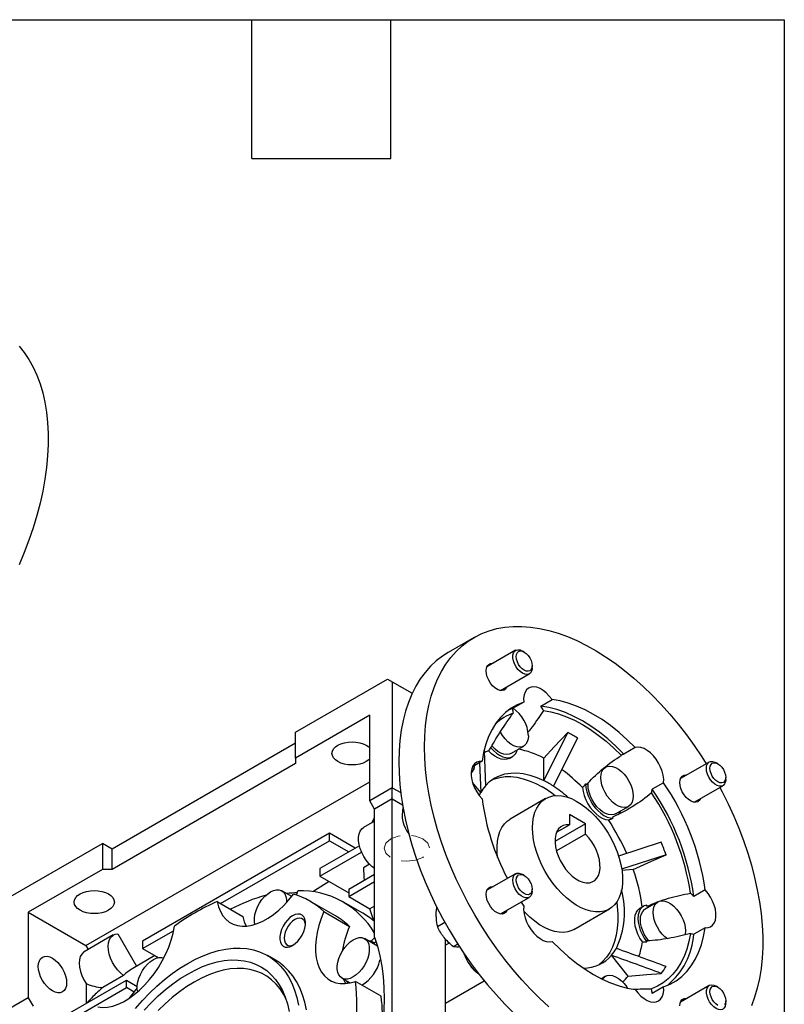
# Model space of a CAD drawing. Header units: millimetres. Extents: x 25 to 1093, y 25 to 838.
# Tile 9 of 9: x 924 to 1092, y 622 to 838. Entities that reach past the tile are written whole.
import ezdxf

# ---------------------------------------------------------------- set-up
doc = ezdxf.new("R2010")
doc.units = ezdxf.units.MM
doc.header["$LTSCALE"] = 4
doc.linetypes.add('SLD-Dashed', pattern=[1.905, 1.27, -0.635])
doc.linetypes.add('SLD-Solid', pattern=[0])
doc.layers.add('TEXT', color=140, linetype='SLD-Solid', lineweight=25)

msp = doc.modelspace()

# ---------------------------------------------------------------- linework, layer by layer
for p, q in [((1024.103, 702.501), (1018.446, 699.236)), ((1033.22, 699.681), (1026.914, 696.041)), ((1035.112, 699.306), (1034.72, 699.532)), ((1029.914, 690.845), (1036.219, 694.485)), ((1036.841, 695.858), (1036.841, 696.311)), ((984.944, 681.734), (1005.096, 693.368)), ((1005.096, 693.368), (1006.157, 692.756)), ((1005.096, 693.368), (1010.519, 690.238)), ((1006.157, 692.756), (1006.157, 669.484)), ((1006.157, 692.756), (1010.519, 690.238)), ((1035.002, 688.313), (1032.527, 686.884)), ((1038.737, 687.44), (1041.212, 688.868)), ((1032.527, 686.884), (1031.659, 686.555)), ((1001.207, 685.407), (984.944, 676.019)), ((1001.207, 666.627), (1001.207, 685.407)), ((984.944, 676.019), (984.944, 681.734)), ((984.944, 679.285), (944.639, 656.017)), ((1026.335, 677.625), (1026.621, 669.939)), ((1032.168, 677.012), (1034.996, 678.645)), ((1059.49, 678.317), (1057.015, 676.888)), ((984.944, 674.794), (944.639, 651.526)), ((984.944, 676.019), (984.944, 674.794)), ((1025.863, 675.31), (1023.785, 674.11)), ((1025.316, 674.994), (1025.56, 668.43)), ((1031.836, 675.954), (1032.543, 676.363)), ((1039.391, 671.081), (1039.391, 675.988)), ((1075.72, 675.146), (1069.414, 671.506)), ((1077.612, 674.771), (1077.22, 674.998)), ((1024.139, 673.713), (1023.522, 672.851)), ((1024.139, 673.713), (1024.259, 674.43)), ((938.921, 634.825), (1001.207, 670.782)), ((1025.56, 668.43), (1023.781, 670.642)), ((1065.7, 670.592), (1063.225, 669.163)), ((1079.341, 671.324), (1079.341, 671.776)), ((1006.157, 669.484), (1001.207, 666.627)), ((1006.157, 669.484), (1008.004, 668.418)), ((1006.157, 667.035), (1006.157, 669.484)), ((1025.225, 667.793), (1025.56, 668.43)), ((1072.414, 666.31), (1078.719, 669.95)), ((1002.268, 664.79), (1001.207, 666.627)), ((1006.157, 667.035), (1002.268, 664.79)), ((1006.157, 600.895), (1006.157, 667.035)), ((1006.157, 667.035), (1008.395, 665.743)), ((1039.816, 667.117), (1032.038, 662.627)), ((1002.268, 636.687), (1002.268, 664.79)), ((1055.149, 663.746), (1057.977, 665.378)), ((1002.268, 662.16), (999.872, 660.776)), ((1045.048, 663.607), (1045.048, 661.352)), ((1048.583, 661.566), (1045.048, 663.607)), ((1048.583, 661.566), (1041.868, 657.689)), ((1042.193, 659.704), (1045.048, 661.352)), ((1048.583, 659.311), (1048.583, 661.566)), ((992.368, 659.484), (951.356, 635.808)), ((968.457, 644.047), (992.368, 657.851)), ((992.368, 657.851), (992.368, 659.484)), ((998.026, 656.218), (992.368, 659.484)), ((992.368, 657.851), (996.612, 655.401)), ((1048.583, 659.311), (1042.192, 655.621)), ((1065.18, 657.511), (1055.794, 654.461)), ((922.365, 645.608), (942.517, 657.242)), ((942.517, 657.242), (942.517, 651.526)), ((944.639, 656.017), (942.517, 657.242)), ((944.639, 656.017), (942.517, 657.242)), ((944.639, 651.526), (944.639, 656.017)), ((998.928, 656.738), (990.247, 651.727)), ((990.247, 650.094), (999.393, 655.374)), ((1066.24, 654.777), (1056.473, 651.603)), ((942.517, 651.526), (926.254, 642.138)), ((944.639, 651.526), (942.517, 651.526)), ((990.247, 651.727), (990.247, 650.094)), ((1001.153, 652.702), (999.805, 651.924)), ((1059.024, 651.565), (1056.565, 651.345)), ((990.247, 650.094), (996.611, 646.42)), ((996.611, 647.235), (1002.268, 650.501)), ((996.611, 645.602), (1002.268, 648.868)), ((1033.22, 650.604), (1026.914, 646.964)), ((1035.112, 650.229), (1034.72, 650.455)), ((984.076, 645.601), (981.912, 646.85)), ((985.13, 645.931), (985.413, 646.88)), ((996.611, 647.235), (996.611, 645.602)), ((1036.841, 646.781), (1036.841, 647.234)), ((1074.839, 647.037), (1072.364, 645.609)), ((993.678, 641.344), (988.021, 644.61)), ((996.611, 645.602), (1001.244, 642.928)), ((1029.914, 641.767), (1036.219, 645.407)), ((967.709, 644.479), (973.366, 641.213)), ((999.671, 641.926), (995.428, 644.375)), ((1002.268, 643.518), (1001.244, 642.928)), ((1034.416, 644.366), (1035.002, 643.475)), ((1046.037, 638.378), (1053.815, 642.868)), ((1061.265, 643.44), (1060.558, 643.032)), ((1064.468, 644.423), (1061.64, 642.791)), ((926.254, 642.138), (938.921, 634.825)), ((926.254, 642.138), (926.254, 623.357)), ((991.116, 642.313), (996.773, 639.047)), ((951.356, 634.175), (958.157, 638.101)), ((1017.708, 639.91), (1016.067, 638.963)), ((1074.839, 638.757), (1072.364, 637.328)), ((944.92, 637.16), (938.556, 633.486)), ((945.909, 637.418), (950.023, 630.292)), ((1002.892, 634.735), (1000.09, 636.353)), ((1002.293, 636.616), (1001.536, 635.817)), ((1017.824, 594.16), (1017.824, 636.25)), ((938.921, 634.825), (939.409, 633.979)), ((951.356, 635.808), (951.356, 634.175)), ((951.356, 634.175), (954.792, 632.192)), ((1001.536, 635.817), (1001.065, 635.79)), ((1001.536, 635.817), (1002.243, 635.409)), ((1002.243, 635.409), (1001.772, 635.381)), ((1002.58, 635.765), (1002.243, 635.409)), ((1018.663, 635.375), (1017.824, 634.891)), ((1020.565, 635.12), (1019.602, 634.564)), ((954.053, 632.618), (949.171, 629.8)), ((954.573, 632.318), (954.365, 632.071)), ((980.522, 631.619), (978.754, 632.639)), ((1003.43, 631.63), (1003.594, 631.803)), ((1057.963, 628.121), (1054.283, 632.699)), ((931.557, 617.846), (947.821, 627.235)), ((947.167, 628.234), (942.625, 625.612)), ((947.821, 625.602), (947.821, 627.235)), ((947.821, 627.235), (950.176, 625.875)), ((995.09, 627.692), (996.925, 626.633)), ((1052.978, 628.074), (1052.052, 627.54)), ((931.557, 616.213), (947.821, 625.602)), ((938.982, 626.464), (938.982, 622.132)), ((949.505, 624.629), (947.821, 625.602)), ((996.773, 626.721), (996.818, 626.612)), ((1003.724, 623.682), (998.067, 626.948)), ((1017.824, 622.19), (1026.337, 627.105)), ((1065.7, 625.754), (1063.225, 624.325)), ((1075.72, 626.069), (1069.414, 622.429)), ((1077.612, 625.694), (1077.22, 625.92)), ((926.254, 623.357), (921.304, 620.5)), ((926.254, 623.357), (927.314, 621.52)), ((1079.341, 622.246), (1079.341, 622.699))]:
    msp.add_line(p, q)
at = {"flags": 128}
for points in [[(924.26, 766.466), (925.387, 765.069), (926.412, 763.542), (927.331, 761.891), (928.142, 760.121), (928.842, 758.237), (929.429, 756.246), (929.901, 754.154), (930.256, 751.968), (930.493, 749.694), (930.612, 747.34), (930.612, 744.914), (930.493, 742.423), (930.256, 739.875), (929.901, 737.279), (929.429, 734.642), (928.842, 731.974), (928.142, 729.282), (927.331, 726.576), (926.412, 723.863), (925.387, 721.154), (924.26, 718.455)], [(1013.228, 678.464), (1013.287, 680.855), (1013.466, 683.17), (1013.762, 685.401), (1014.175, 687.541), (1014.705, 689.583), (1015.349, 691.521), (1016.104, 693.349), (1016.97, 695.06), (1017.942, 696.65), (1019.018, 698.112), (1020.195, 699.443), (1021.468, 700.638), (1022.834, 701.694), (1024.287, 702.606), (1025.825, 703.372), (1027.441, 703.99), (1029.13, 704.458), (1030.887, 704.774), (1032.707, 704.936), (1034.583, 704.945), (1036.509, 704.801), (1038.48, 704.504), (1040.489, 704.055), (1042.53, 703.455), (1044.596, 702.706), (1046.68, 701.811), (1048.776, 700.773), (1050.876, 699.594), (1052.976, 698.28), (1055.066, 696.833), (1057.142, 695.258), (1059.196, 693.561), (1061.222, 691.748), (1063.212, 689.822), (1065.162, 687.792), (1067.064, 685.664), (1068.913, 683.443), (1070.702, 681.138), (1072.426, 678.756), (1074.079, 676.304), (1075.059, 674.765)], [(1018.446, 699.236), (1017.177, 698.428), (1015.811, 697.373), (1014.538, 696.177), (1013.361, 694.847), (1012.285, 693.384), (1011.313, 691.795), (1010.447, 690.083), (1009.692, 688.256), (1009.048, 686.318), (1008.519, 684.275), (1008.105, 682.135), (1007.809, 679.904), (1007.631, 677.59), (1007.571, 675.199)], [(1034.719, 694.633), (1034.212, 694.998), (1033.734, 695.483), (1033.313, 696.062), (1032.974, 696.699), (1032.736, 697.359), (1032.614, 698.003), (1032.614, 698.594), (1032.736, 699.097), (1032.974, 699.482), (1033.313, 699.729), (1033.734, 699.821), (1034.212, 699.755), (1034.719, 699.533), (1034.72, 699.532)], [(1035.111, 695.313), (1034.664, 695.639), (1034.247, 696.079), (1033.889, 696.603), (1033.614, 697.175), (1033.441, 697.757), (1033.382, 698.308), (1033.441, 698.79), (1033.614, 699.172), (1033.889, 699.427), (1034.247, 699.538), (1034.664, 699.497), (1035.111, 699.306), (1035.559, 698.98), (1035.976, 698.54), (1036.334, 698.016), (1036.609, 697.443), (1036.782, 696.862), (1036.841, 696.311), (1036.782, 695.828), (1036.609, 695.446), (1036.334, 695.192), (1035.976, 695.081), (1035.559, 695.122), (1035.111, 695.313)], [(1026.768, 695.187), (1026.831, 695.772), (1027.016, 696.253), (1027.314, 696.604), (1027.708, 696.805), (1028.177, 696.847), (1028.289, 696.835)], [(1031.288, 691.638), (1031.051, 691.234), (1030.702, 690.955), (1030.268, 690.833), (1029.77, 690.872), (1029.237, 691.071), (1028.696, 691.42), (1028.177, 691.899), (1027.708, 692.483), (1027.314, 693.14), (1027.016, 693.834), (1026.831, 694.529), (1026.768, 695.187)], [(1036.841, 695.858), (1036.825, 695.572), (1036.703, 695.069), (1036.465, 694.684), (1036.126, 694.437), (1035.705, 694.345), (1035.227, 694.412), (1034.719, 694.633)], [(1041.212, 688.868), (1040.618, 689.641), (1039.967, 690.316), (1039.28, 690.872), (1038.579, 691.291), (1037.887, 691.559), (1037.227, 691.668), (1036.62, 691.613), (1036.086, 691.398), (1035.642, 691.028), (1035.303, 690.516), (1035.079, 689.879), (1034.977, 689.136), (1035.002, 688.313)], [(1035.002, 688.313), (1033.579, 687.731), (1032.252, 686.974), (1031.028, 686.045), (1029.914, 684.95), (1028.918, 683.696), (1028.044, 682.289), (1027.298, 680.738), (1026.683, 679.051), (1026.204, 677.239), (1025.863, 675.31)], [(1059.49, 678.317), (1057.726, 680.057), (1055.919, 681.665), (1054.081, 683.133), (1052.221, 684.451), (1050.351, 685.613), (1048.481, 686.61), (1046.621, 687.439), (1044.783, 688.094), (1042.977, 688.571), (1041.212, 688.868)], [(1057.015, 676.888), (1055.251, 678.628), (1053.444, 680.237), (1051.606, 681.704), (1049.746, 683.022), (1047.876, 684.184), (1046.006, 685.182), (1044.146, 686.011), (1042.308, 686.666), (1040.502, 687.143), (1038.737, 687.44)], [(1039.311, 686.49), (1040.969, 686.184), (1042.664, 685.716), (1044.386, 685.088), (1046.126, 684.304), (1047.876, 683.367), (1049.626, 682.283), (1051.367, 681.058), (1053.089, 679.698), (1054.783, 678.21), (1056.441, 676.602)], [(1036.032, 680.934), (1035.972, 680.219), (1035.793, 679.597), (1035.503, 679.091), (1035.109, 678.716), (1034.627, 678.487), (1034.073, 678.411), (1033.464, 678.49), (1032.823, 678.722), (1032.17, 679.098), (1031.529, 679.607), (1030.921, 680.23), (1030.366, 680.947), (1029.884, 681.733), (1029.856, 681.786)], [(1044.653, 681.632), (1041.706, 678.471), (1039.391, 675.988)], [(1000.429, 675.243), (999.763, 674.927), (999.002, 674.692), (998.176, 674.548), (997.318, 674.499), (996.46, 674.548), (995.634, 674.692), (994.874, 674.927), (994.207, 675.243), (993.66, 675.628), (993.253, 676.067), (993.003, 676.544), (992.918, 677.039), (993.003, 677.535), (993.253, 678.011), (993.66, 678.45), (994.207, 678.835), (994.874, 679.151), (995.634, 679.386), (996.46, 679.53), (997.318, 679.579), (998.176, 679.53), (999.002, 679.386), (999.763, 679.151), (1000.429, 678.835), (1000.977, 678.45), (1001.207, 678.227)], [(1040.489, 621.398), (1038.48, 623.269), (1036.509, 625.247), (1034.583, 627.327), (1032.707, 629.503), (1030.887, 631.766), (1029.13, 634.111), (1027.441, 636.529), (1025.825, 639.012), (1024.287, 641.554), (1022.834, 644.144), (1021.468, 646.777), (1020.195, 649.442), (1019.018, 652.131), (1017.942, 654.836), (1016.97, 657.548), (1016.104, 660.259), (1015.349, 662.959), (1014.705, 665.64), (1014.175, 668.294), (1013.762, 670.911), (1013.466, 673.484), (1013.287, 676.005), (1013.228, 678.464), (1013.228, 678.464)], [(1027.3, 677.608), (1026.674, 677.359), (1026.314, 677.192)], [(1031.836, 675.954), (1031.824, 675.948), (1031.289, 675.741), (1030.685, 675.687), (1030.03, 675.787), (1029.344, 676.039), (1028.646, 676.435), (1027.958, 676.963), (1027.3, 677.608)], [(1027.709, 678.359), (1028.344, 677.668), (1029.018, 677.083), (1029.711, 676.623), (1030.402, 676.301), (1031.072, 676.126), (1031.701, 676.103), (1032.271, 676.233), (1032.765, 676.512), (1033.168, 676.932), (1033.469, 677.481), (1033.588, 677.832)], [(1032.168, 677.012), (1031.799, 676.854), (1031.244, 676.778), (1030.636, 676.857), (1029.994, 677.089), (1029.342, 677.465), (1028.701, 677.974), (1028.092, 678.598), (1028.016, 678.686)], [(1065.7, 670.592), (1065.725, 671.386), (1065.624, 672.245), (1065.4, 673.142), (1065.06, 674.046), (1064.616, 674.928), (1064.082, 675.76), (1063.475, 676.515), (1062.815, 677.169), (1062.123, 677.699), (1061.422, 678.089), (1060.735, 678.327), (1060.084, 678.403), (1059.49, 678.317)], [(1001.207, 675.851), (1000.977, 675.628), (1000.429, 675.243)], [(1007.571, 675.199), (1007.631, 672.739), (1007.809, 670.219), (1008.105, 667.646), (1008.519, 665.028), (1009.048, 662.374), (1009.692, 659.693), (1010.447, 656.993), (1011.313, 654.283), (1012.285, 651.571), (1013.361, 648.865), (1014.538, 646.176), (1015.811, 643.511), (1017.177, 640.879), (1018.631, 638.288), (1020.168, 635.747), (1021.784, 633.263), (1023.473, 630.845), (1025.23, 628.501), (1027.05, 626.237), (1028.926, 624.062), (1030.853, 621.981), (1032.824, 620.003)], [(1025.863, 675.31), (1025.244, 675.288), (1024.694, 675.104), (1024.231, 674.764), (1023.87, 674.279), (1023.623, 673.664), (1023.497, 672.941), (1023.497, 672.132), (1023.623, 671.263), (1023.87, 670.363), (1024.231, 669.461), (1024.694, 668.586), (1025.244, 667.767), (1025.863, 667.03)], [(1075.098, 673.773), (1075.16, 674.324), (1075.341, 674.771), (1075.632, 675.089), (1076.014, 675.26), (1076.467, 675.273), (1076.964, 675.128), (1077.22, 674.998)], [(1075.882, 673.773), (1075.941, 674.256), (1076.114, 674.638), (1076.389, 674.893), (1076.747, 675.003), (1077.164, 674.962), (1077.611, 674.772), (1078.059, 674.445), (1078.476, 674.005), (1078.834, 673.481), (1079.109, 672.909), (1079.282, 672.327), (1079.341, 671.776), (1079.282, 671.294), (1079.109, 670.912), (1078.834, 670.657), (1078.476, 670.546), (1078.059, 670.587), (1077.611, 670.778), (1077.164, 671.104), (1076.747, 671.544), (1076.389, 672.069), (1076.114, 672.641), (1075.941, 673.222), (1075.882, 673.773)], [(1026.621, 669.939), (1027.525, 670.838), (1028.538, 671.573), (1029.652, 672.137), (1030.857, 672.524), (1032.143, 672.733), (1033.499, 672.761), (1034.915, 672.607), (1036.376, 672.274), (1037.873, 671.764), (1039.391, 671.081)], [(1059.013, 667.668), (1058.953, 666.952), (1058.774, 666.331), (1058.484, 665.824), (1058.09, 665.45), (1057.608, 665.221), (1057.054, 665.144), (1056.445, 665.223), (1055.804, 665.455), (1055.151, 665.832), (1054.51, 666.34), (1053.902, 666.964), (1053.347, 667.681), (1052.865, 668.466), (1052.472, 669.295), (1052.181, 670.137), (1052.002, 670.965), (1051.942, 671.75), (1052.002, 672.465), (1052.181, 673.087), (1052.472, 673.593), (1052.865, 673.967), (1053.347, 674.197), (1053.902, 674.273), (1054.51, 674.194), (1055.151, 673.962), (1055.804, 673.586), (1056.445, 673.077), (1057.054, 672.454), (1057.608, 671.737), (1058.09, 670.951), (1058.484, 670.123), (1058.774, 669.28), (1058.953, 668.453), (1059.013, 667.668)], [(1079.341, 671.324), (1079.279, 670.773), (1079.098, 670.326), (1078.807, 670.007), (1078.424, 669.837), (1077.972, 669.824), (1077.475, 669.969), (1076.964, 670.264), (1076.467, 670.692), (1076.014, 671.228), (1075.632, 671.841), (1075.341, 672.494), (1075.16, 673.151), (1075.098, 673.773)], [(1028.017, 671.226), (1028.598, 671.458), (1029.732, 671.772), (1030.933, 671.933), (1032.193, 671.939), (1033.502, 671.791), (1034.85, 671.489), (1036.229, 671.036), (1037.628, 670.435), (1039.037, 669.691)], [(1055.149, 663.746), (1054.78, 663.588), (1054.225, 663.511), (1053.617, 663.59), (1052.975, 663.822), (1052.323, 664.199), (1051.682, 664.708), (1051.073, 665.331), (1050.519, 666.048), (1050.036, 666.834), (1049.643, 667.662), (1049.352, 668.504), (1049.174, 669.332), (1049.114, 670.117), (1049.139, 670.588)], [(1069.268, 670.652), (1069.331, 671.237), (1069.516, 671.718), (1069.814, 672.069), (1070.208, 672.271), (1070.677, 672.313), (1070.789, 672.3)], [(1073.788, 667.104), (1073.551, 666.699), (1073.202, 666.421), (1072.768, 666.298), (1072.27, 666.337), (1071.737, 666.537), (1071.196, 666.885), (1070.677, 667.364), (1070.208, 667.948), (1069.814, 668.605), (1069.516, 669.299), (1069.331, 669.994), (1069.268, 670.652)], [(1047.898, 669.521), (1048.028, 668.655), (1048.274, 667.759), (1048.628, 666.861), (1049.079, 665.986), (1049.615, 665.161), (1050.219, 664.41), (1050.873, 663.755), (1051.559, 663.214), (1052.257, 662.805), (1052.945, 662.539), (1053.603, 662.423)], [(1048.584, 670.324), (1048.658, 669.484), (1048.848, 668.603), (1049.149, 667.706), (1049.553, 666.82), (1050.047, 665.971), (1050.616, 665.183), (1051.245, 664.48), (1051.915, 663.881), (1052.607, 663.405), (1053.299, 663.066), (1053.973, 662.872), (1054.608, 662.831)], [(1078.059, 669.569), (1078.563, 668.611), (1079.883, 665.962), (1081.108, 663.283), (1082.235, 660.585), (1083.259, 657.875), (1084.179, 655.163), (1084.99, 652.456), (1085.69, 649.765), (1086.276, 647.096), (1086.748, 644.46), (1087.103, 641.863), (1087.34, 639.316), (1087.459, 636.825), (1087.459, 634.398), (1087.34, 632.045), (1087.103, 629.771), (1086.748, 627.585), (1086.276, 625.492), (1085.69, 623.501), (1084.99, 621.618)], [(1036.916, 660.707), (1036.976, 661.93), (1037.156, 663.069), (1037.452, 664.11), (1037.863, 665.04), (1038.382, 665.848), (1039.003, 666.524), (1039.72, 667.06), (1040.522, 667.45), (1041.401, 667.688), (1042.346, 667.773), (1043.344, 667.702), (1044.385, 667.477), (1045.456, 667.101), (1046.543, 666.577), (1047.633, 665.913), (1048.713, 665.116), (1049.771, 664.197), (1050.792, 663.166), (1051.765, 662.035), (1052.678, 660.819), (1053.52, 659.532), (1054.281, 658.191), (1054.951, 656.81), (1055.522, 655.407), (1055.987, 654), (1056.342, 652.604), (1056.58, 651.237), (1056.7, 649.916), (1056.7, 648.657), (1056.58, 647.474), (1056.342, 646.383), (1055.987, 645.396), (1055.522, 644.526), (1054.951, 643.782), (1054.281, 643.175), (1053.52, 642.712), (1052.678, 642.397), (1051.765, 642.235), (1050.792, 642.228), (1049.771, 642.376), (1048.713, 642.677), (1047.633, 643.128), (1046.543, 643.723), (1045.456, 644.454), (1044.385, 645.314), (1043.344, 646.291), (1042.346, 647.373), (1041.401, 648.548), (1040.522, 649.801), (1039.72, 651.118), (1039.003, 652.481), (1038.382, 653.875), (1037.863, 655.282), (1037.452, 656.686), (1037.156, 658.069), (1036.976, 659.415), (1036.916, 660.707)], [(1001.662, 661.81), (1001.82, 662.119), (1002.268, 662.902)], [(1029.279, 654.209), (1029.172, 655.254), (1029.142, 656.53), (1029.232, 657.733), (1029.441, 658.849), (1029.766, 659.863), (1030.204, 660.763), (1030.75, 661.539), (1031.396, 662.181), (1032.038, 662.627)], [(1002.268, 651.745), (1001.654, 652.222), (1001.01, 652.856), (1000.415, 653.588), (999.889, 654.395), (999.447, 655.252), (999.102, 656.132), (998.867, 657.009), (998.747, 657.855), (998.747, 658.644), (998.867, 659.352), (999.102, 659.957), (999.447, 660.44), (999.872, 660.776)], [(1045.048, 661.352), (1044.34, 661.371), (1043.694, 661.23), (1043.126, 660.933), (1042.651, 660.486), (1042.281, 659.901), (1042.024, 659.193), (1041.888, 658.379), (1041.876, 657.481), (1041.988, 656.52), (1042.221, 655.52), (1042.569, 654.507), (1043.024, 653.507), (1043.574, 652.544), (1044.206, 651.642), (1044.903, 650.824), (1045.649, 650.111), (1046.423, 649.521), (1047.208, 649.068), (1047.982, 648.764), (1048.728, 648.617), (1049.425, 648.629), (1050.057, 648.802), (1050.607, 649.129), (1051.062, 649.605), (1051.411, 650.215), (1051.644, 650.945), (1051.755, 651.778), (1051.743, 652.69), (1051.607, 653.661), (1051.35, 654.665), (1050.98, 655.678), (1050.505, 656.673), (1049.938, 657.626), (1049.292, 658.512), (1048.583, 659.311)], [(1059.024, 651.565), (1063.065, 653.364), (1066.24, 654.777)], [(992.334, 648.889), (989.156, 646.904), (988.723, 646.633)], [(1036.841, 646.781), (1036.779, 646.23), (1036.598, 645.783), (1036.307, 645.465), (1035.924, 645.294), (1035.472, 645.281), (1034.975, 645.426), (1034.464, 645.721), (1033.967, 646.149), (1033.514, 646.685), (1033.132, 647.298), (1032.841, 647.952), (1032.66, 648.608), (1032.598, 649.23), (1032.66, 649.781), (1032.841, 650.228), (1033.132, 650.547), (1033.514, 650.717), (1033.967, 650.73), (1034.464, 650.585), (1034.72, 650.455)], [(1036.841, 647.234), (1036.782, 646.751), (1036.609, 646.369), (1036.334, 646.114), (1035.976, 646.004), (1035.559, 646.045), (1035.111, 646.235), (1034.664, 646.562), (1034.247, 647.002), (1033.889, 647.526), (1033.614, 648.098), (1033.441, 648.679), (1033.382, 649.23), (1033.441, 649.713), (1033.614, 650.095), (1033.889, 650.35), (1034.247, 650.46), (1034.664, 650.419), (1035.111, 650.229), (1035.559, 649.902), (1035.976, 649.462), (1036.334, 648.938), (1036.609, 648.366), (1036.782, 647.785), (1036.841, 647.234)], [(943.861, 642.587), (943.194, 642.271), (942.433, 642.036), (941.608, 641.892), (940.75, 641.843), (939.891, 641.892), (939.066, 642.036), (938.305, 642.271), (937.638, 642.587), (937.091, 642.972), (936.684, 643.411), (936.434, 643.887), (936.35, 644.383), (936.434, 644.878), (936.684, 645.355), (937.091, 645.794), (937.638, 646.179), (938.305, 646.495), (939.066, 646.73), (939.891, 646.874), (940.75, 646.923), (941.608, 646.874), (942.433, 646.73), (943.194, 646.495), (943.861, 646.179), (944.408, 645.794), (944.815, 645.355), (945.065, 644.878), (945.15, 644.383), (945.065, 643.887), (944.815, 643.411), (944.408, 642.972), (943.861, 642.587)], [(976.005, 639.463), (975.892, 640.11), (975.892, 640.864), (976.012, 641.674), (976.247, 642.512), (976.591, 643.351), (977.03, 644.162), (977.551, 644.916), (978.135, 645.589), (978.763, 646.158), (979.412, 646.602), (980.062, 646.908), (980.69, 647.064), (981.274, 647.065), (981.794, 646.912), (982.234, 646.609), (982.577, 646.166), (982.813, 645.6), (982.933, 644.929), (982.939, 644.259)], [(1026.768, 646.109), (1026.831, 646.694), (1027.016, 647.175), (1027.314, 647.526), (1027.708, 647.728), (1028.177, 647.77), (1028.289, 647.757)], [(1074.839, 638.757), (1075.458, 638.779), (1076.008, 638.963), (1076.471, 639.303), (1076.832, 639.788), (1077.08, 640.403), (1077.205, 641.126), (1077.205, 641.936), (1077.08, 642.804), (1076.832, 643.704), (1076.471, 644.607), (1076.008, 645.481), (1075.458, 646.301), (1074.839, 647.037)], [(967.709, 644.479), (968.01, 643.325), (968.433, 642.286), (968.975, 641.377), (969.627, 640.606), (970.384, 639.984), (971.235, 639.518), (972.171, 639.212), (973.181, 639.071), (974.253, 639.097), (975.374, 639.288), (976.532, 639.644), (977.712, 640.159), (978.9, 640.827), (980.084, 641.641), (981.248, 642.591), (982.379, 643.667), (983.464, 644.854), (984.49, 646.14)], [(1031.288, 642.561), (1031.051, 642.156), (1030.702, 641.878), (1030.268, 641.755), (1029.77, 641.795), (1029.237, 641.994), (1028.696, 642.343), (1028.177, 642.822), (1027.708, 643.405), (1027.314, 644.062), (1027.016, 644.757), (1026.831, 645.452), (1026.768, 646.109)], [(1066.531, 636.294), (1066.001, 636.725), (1065.392, 637.348), (1064.837, 638.065), (1064.355, 638.851), (1063.962, 639.679), (1063.671, 640.521), (1063.493, 641.349), (1063.433, 642.134), (1063.493, 642.85), (1063.671, 643.471), (1063.962, 643.978), (1064.355, 644.352), (1064.837, 644.581), (1065.392, 644.658), (1066.001, 644.579), (1066.642, 644.347), (1067.294, 643.97), (1067.936, 643.461), (1068.544, 642.838), (1069.099, 642.121), (1069.581, 641.335), (1069.974, 640.507), (1070.265, 639.665), (1070.443, 638.837), (1070.504, 638.052), (1070.504, 638.052)], [(1002.084, 640.255), (1001.779, 641.163), (1001.244, 642.928)], [(1035.002, 643.475), (1034.977, 642.681), (1035.079, 641.822), (1035.303, 640.926), (1035.642, 640.022), (1036.086, 639.139), (1036.62, 638.307), (1037.227, 637.552), (1037.887, 636.898), (1038.579, 636.368), (1039.28, 635.978), (1039.967, 635.741), (1040.618, 635.664), (1041.212, 635.75)], [(1046.037, 638.378), (1045.539, 638.128), (1044.678, 637.852), (1043.749, 637.729), (1042.763, 637.76), (1041.731, 637.947), (1040.667, 638.286), (1039.583, 638.773), (1038.492, 639.403), (1037.408, 640.167), (1036.344, 641.057), (1035.312, 642.062), (1034.997, 642.398)], [(1055.407, 644.353), (1055.52, 643.425), (1055.639, 641.733), (1055.639, 640.104), (1055.52, 638.55), (1055.281, 637.082), (1054.926, 635.711), (1054.456, 634.447), (1053.875, 633.298), (1053.187, 632.273), (1052.397, 631.379), (1051.511, 630.624), (1051.472, 630.595)], [(1061.049, 635.624), (1060.522, 636.455), (1060.079, 637.333), (1059.736, 638.232), (1059.501, 639.126), (1059.382, 639.988), (1059.382, 640.793), (1059.501, 641.518), (1059.736, 642.141), (1060.079, 642.643), (1060.522, 643.01), (1060.558, 643.032)], [(1062.034, 643.692), (1061.472, 643.544), (1060.989, 643.247), (1060.597, 642.81), (1060.309, 642.247), (1060.133, 641.572), (1060.074, 640.807), (1060.133, 639.974), (1060.309, 639.096), (1060.597, 638.2), (1060.989, 637.312), (1061.472, 636.456), (1062.034, 635.66)], [(1062.448, 635.852), (1062.009, 636.432), (1061.527, 637.218), (1061.134, 638.046), (1060.843, 638.889), (1060.664, 639.716), (1060.604, 640.501), (1060.664, 641.217), (1060.843, 641.838), (1061.134, 642.345), (1061.527, 642.719), (1061.64, 642.791)], [(1062.786, 643.452), (1062.679, 643.466), (1062.064, 643.456)], [(973.366, 641.213), (973.667, 640.059), (974.061, 639.08)], [(984.273, 641.379), (983.685, 640.968), (983.123, 640.433), (982.611, 639.796), (982.171, 639.085), (981.824, 638.332), (981.583, 637.57), (981.46, 636.831), (981.46, 636.148), (981.583, 635.551), (981.824, 635.066), (982.171, 634.714), (982.611, 634.511), (983.123, 634.465), (983.685, 634.579), (984.273, 634.847), (984.861, 635.258), (985.424, 635.794), (985.936, 636.431), (986.375, 637.141), (986.723, 637.894), (986.963, 638.657), (987.086, 639.396), (987.086, 640.078), (986.963, 640.675), (986.723, 641.16), (986.375, 641.512), (985.936, 641.715), (985.424, 641.761), (984.861, 641.647), (984.273, 641.379)], [(984.752, 640.551), (984.229, 640.181), (983.732, 639.693), (983.286, 639.113), (982.914, 638.468), (982.634, 637.792), (982.461, 637.118), (982.402, 636.48), (982.461, 635.911), (982.634, 635.437), (982.914, 635.084), (983.286, 634.869), (983.732, 634.803), (984.229, 634.889), (984.524, 635.005)], [(987.091, 639.451), (987.043, 639.764), (986.869, 640.237), (986.589, 640.59), (986.217, 640.805), (985.771, 640.871), (985.275, 640.785), (984.752, 640.551)], [(991.116, 642.313), (990.516, 640.782), (990.03, 639.248), (989.664, 637.731), (989.423, 636.248), (989.31, 634.816), (989.325, 633.452), (989.469, 632.173), (989.74, 630.993), (990.135, 629.926), (990.648, 628.985), (991.275, 628.18), (992.008, 627.522), (992.837, 627.018), (993.754, 626.674), (994.748, 626.493), (995.806, 626.479), (996.917, 626.631), (998.067, 626.948)], [(1002.268, 640.102), (1001.131, 640.986), (999.673, 641.925), (999.671, 641.926)], [(941.557, 621.355), (942.583, 621.254), (943.668, 621.319), (944.799, 621.55), (945.963, 621.944), (947.146, 622.496), (948.335, 623.2), (949.515, 624.047), (950.672, 625.028), (951.794, 626.131), (952.866, 627.343), (953.875, 628.65), (954.812, 630.037), (955.663, 631.486), (956.419, 632.982), (957.072, 634.506), (957.613, 636.04), (958.037, 637.567), (958.338, 639.069)], [(1065.7, 625.754), (1067.123, 626.336), (1068.451, 627.093), (1069.674, 628.022), (1070.788, 629.117), (1071.784, 630.371), (1072.658, 631.778), (1073.404, 633.329), (1074.019, 635.016), (1074.498, 636.829), (1074.839, 638.757)], [(1070.504, 638.052), (1070.443, 637.337), (1070.399, 637.126)], [(947.167, 628.234), (946.479, 628.809), (945.83, 629.502), (945.242, 630.291), (944.733, 631.148), (944.321, 632.047), (944.019, 632.957), (943.837, 633.849), (943.781, 634.693), (943.853, 635.462), (944.05, 636.13), (944.367, 636.675), (944.792, 637.079), (945.312, 637.33), (945.909, 637.418)], [(997.59, 627.94), (996.94, 627.634), (996.313, 627.478), (995.729, 627.477), (995.208, 627.63), (994.768, 627.933), (994.425, 628.376), (994.189, 628.942), (994.069, 629.613), (994.069, 630.367), (994.189, 631.177), (994.425, 632.015), (994.768, 632.854), (995.208, 633.665), (995.729, 634.419), (996.313, 635.092), (996.94, 635.661), (997.59, 636.105), (998.239, 636.411), (998.867, 636.567), (999.451, 636.568), (999.972, 636.415), (1000.411, 636.112), (1000.755, 635.669), (1000.99, 635.103), (1001.11, 634.431), (1001.11, 633.678), (1000.99, 632.868), (1000.755, 632.03), (1000.411, 631.191), (999.972, 630.38), (999.451, 629.626), (998.867, 628.953), (998.239, 628.384), (997.59, 627.94)], [(1002.268, 636.687), (1002.912, 634.666), (1003.442, 632.542), (1003.855, 630.322), (1004.152, 628.011), (1004.33, 625.616), (1004.389, 623.146), (1004.33, 620.607), (1004.152, 618.007), (1003.855, 615.354), (1003.442, 612.656), (1002.912, 609.92), (1002.268, 607.156)], [(1071.613, 637.496), (1071.273, 635.71), (1070.808, 634.028), (1070.221, 632.462), (1069.517, 631.018), (1068.697, 629.704), (1067.767, 628.528), (1066.731, 627.495), (1065.595, 626.612), (1064.366, 625.882), (1063.049, 625.31)], [(961.256, 630.907), (962.963, 631.824), (964.662, 632.601), (966.345, 633.234), (968.004, 633.719), (969.631, 634.055), (971.218, 634.24), (972.757, 634.273), (974.241, 634.153), (975.664, 633.882), (977.018, 633.46), (978.297, 632.89), (979.494, 632.174), (980.605, 631.316), (981.623, 630.32), (982.545, 629.191), (983.365, 627.933), (984.079, 626.554), (984.685, 625.059), (985.179, 623.456), (985.56, 621.752)], [(1041.212, 635.75), (1042.977, 634.01), (1044.783, 632.402), (1046.621, 630.934), (1048.481, 629.616), (1050.351, 628.455), (1052.221, 627.457), (1054.081, 626.628), (1055.919, 625.973), (1057.726, 625.496), (1059.49, 625.199)], [(931.557, 624.868), (930.95, 625.288), (930.367, 625.829), (929.829, 626.472), (929.357, 627.191), (928.97, 627.959), (928.683, 628.746), (928.506, 629.522), (928.446, 630.257), (928.506, 630.924), (928.683, 631.495), (928.97, 631.951), (929.357, 632.272), (929.829, 632.446), (930.367, 632.468), (930.95, 632.335), (931.557, 632.054), (932.164, 631.635), (932.748, 631.093), (933.286, 630.451), (933.757, 629.732), (934.144, 628.964), (934.432, 628.177), (934.609, 627.4), (934.668, 626.665), (934.609, 625.999), (934.432, 625.427), (934.144, 624.972), (933.757, 624.651), (933.286, 624.476), (932.748, 624.455), (932.164, 624.587), (931.557, 624.868)], [(938.556, 633.486), (938.412, 633.394), (937.984, 632.977), (937.669, 632.414), (937.478, 631.727), (937.417, 630.937), (937.488, 630.072), (937.689, 629.161), (938.013, 628.235), (938.449, 627.326), (938.982, 626.464)], [(950.283, 624.681), (950.185, 625.27), (950.185, 626.024), (950.305, 626.833), (950.541, 627.672), (950.884, 628.511), (951.324, 629.321), (951.844, 630.076), (952.428, 630.749), (953.056, 631.317), (953.706, 631.762), (954.355, 632.067), (954.983, 632.224), (955.567, 632.225), (955.994, 632.112)], [(961.256, 628.583), (962.896, 629.462), (964.528, 630.199), (966.143, 630.791), (967.733, 631.235), (969.289, 631.528), (970.803, 631.668), (972.267, 631.656), (973.673, 631.49), (975.015, 631.173), (976.286, 630.705), (977.478, 630.09), (978.585, 629.329), (979.602, 628.428), (980.523, 627.391), (981.344, 626.223), (982.06, 624.93), (982.668, 623.52), (983.164, 621.999), (983.546, 620.376)], [(987.327, 620.731), (986.947, 622.435), (986.453, 624.039), (985.847, 625.533), (985.133, 626.913), (984.313, 628.17), (983.391, 629.3), (982.373, 630.296), (981.262, 631.154), (980.522, 631.619)], [(949.754, 620.993), (951.294, 622.738), (952.88, 624.385), (954.507, 625.928), (956.166, 627.357), (957.849, 628.668), (959.548, 629.853), (961.256, 630.907)], [(982.808, 623.135), (982.292, 624.122), (981.517, 625.317), (980.639, 626.382), (979.663, 627.311), (978.593, 628.1), (977.437, 628.743), (976.201, 629.237), (974.89, 629.58), (973.513, 629.77), (972.076, 629.805), (970.588, 629.686), (969.057, 629.413), (967.491, 628.987), (965.899, 628.412), (964.289, 627.689), (962.67, 626.824)], [(951.709, 620.645), (953.222, 622.253), (954.778, 623.756), (956.368, 625.148), (957.983, 626.421), (959.615, 627.568), (961.256, 628.583)], [(995.478, 627.468), (995.791, 626.66), (995.874, 626.484)], [(1052.322, 627.408), (1052.472, 627.629), (1052.865, 628.003), (1053.347, 628.232), (1053.902, 628.309), (1054.51, 628.23), (1055.151, 627.998), (1055.804, 627.621), (1056.445, 627.113), (1057.054, 626.489), (1057.608, 625.772), (1057.802, 625.479)], [(1057.963, 628.121), (1062.004, 628.459), (1065.18, 628.726)], [(948.449, 623.275), (949.96, 625.196), (950.173, 625.458)], [(962.67, 626.824), (961.051, 625.82), (959.441, 624.684), (957.849, 623.421), (956.282, 622.038), (954.751, 620.543)], [(996.066, 627.129), (996.118, 627.005), (996.393, 626.54)], [(1059.49, 625.199), (1060.084, 624.426), (1060.735, 623.751), (1061.422, 623.195), (1062.123, 622.776), (1062.815, 622.508), (1063.475, 622.399), (1064.082, 622.454), (1064.616, 622.669), (1065.06, 623.039), (1065.4, 623.551), (1065.624, 624.188), (1065.725, 624.931), (1065.7, 625.754)], [(1079.341, 622.246), (1079.325, 621.96), (1079.203, 621.457), (1078.965, 621.072), (1078.626, 620.825), (1078.205, 620.733), (1077.727, 620.799), (1077.219, 621.021), (1076.712, 621.386), (1076.234, 621.871), (1075.813, 622.449), (1075.474, 623.087), (1075.236, 623.747), (1075.114, 624.391), (1075.114, 624.982), (1075.236, 625.485), (1075.474, 625.87), (1075.813, 626.117), (1076.234, 626.209), (1076.712, 626.142), (1077.219, 625.921), (1077.219, 625.921)], [(1077.611, 621.7), (1077.164, 622.027), (1076.747, 622.467), (1076.389, 622.991), (1076.114, 623.563), (1075.941, 624.145), (1075.882, 624.696), (1075.941, 625.178), (1076.114, 625.56), (1076.389, 625.815), (1076.747, 625.926), (1077.164, 625.884), (1077.611, 625.694)], [(1077.611, 625.694), (1078.059, 625.368), (1078.476, 624.927), (1078.834, 624.403), (1079.109, 623.831), (1079.282, 623.25), (1079.341, 622.699), (1079.282, 622.216), (1079.109, 621.834)], [(1069.268, 621.575), (1069.331, 622.16), (1069.516, 622.641), (1069.814, 622.991), (1070.208, 623.193), (1070.677, 623.235), (1070.789, 623.223)]]:
    msp.add_lwpolyline(points, dxfattribs=at)
at = {"color": 7, "linetype": 'SLD-Dashed', "lineweight": 18, "flags": 128}
msp.add_lwpolyline([(1005.803, 658.262), (1004.719, 657.325), (1004.339, 656.221), (1004.719, 655.116), (1005.803, 654.18), (1007.425, 653.554), (1009.339, 653.334), (1011.252, 653.554), (1012.874, 654.18), (1013.958, 655.116), (1014.339, 656.221), (1013.958, 657.325), (1012.874, 658.262), (1011.252, 658.888), (1009.339, 659.107), (1007.425, 658.888), (1005.803, 658.262)], dxfattribs=at)
for centre, radius, start, end in [((1036.604, 675.13), 11.454, 109.90531, 133.09128), ((1039.457, 687.618), 6.968, 186.04259, 194.27841), ((1028.363, 680.598), 7.676, 2.50855, 55.97519), ((1030.913, 682.061), 9.495, 27.80645, 34.50578), ((1030.323, 654.361), 30.807, 57.72435, 62.28102), ((1031.305, 668.724), 10.284, 109.58775, 110.46716), ((1029.823, 658.074), 20.309, 61.89367, 78.57756), ((1057.543, 675.114), 1.851, 106.5594, 126.52288), ((1023.013, 670.505), 3.4, 70.65586, 78.73702), ((1020.489, 642.779), 38.293, 44.29472, 53.40443), ((1029.399, 651.322), 22.142, 56.8319, 63.17347), ((1020.371, 639.455), 54.993, 7.92549, 34.48587), ((1033.805, 663.762), 9.474, 139.31296, 150.48569), ((1026.195, 647.653), 25.507, 52.00028, 59.7687), ((1026.091, 646.396), 28.075, 48.30882, 56.68251), ((1017.764, 639.809), 43.371, 44.37847, 44.71537), ((1059.668, 669.556), 3.578, 340.84074, 353.69211), ((1018.658, 638.46), 53.533, 8.42898, 33.98238), ((1017.897, 638.026), 54.993, 7.92549, 34.48587), ((1078.081, 674.012), 52.683, 187.61628, 207.65163), ((1015.142, 663.576), 6.823, 166.79207, 218.19737), ((1054.1, 665.248), 2.351, 315.4862, 339.02962), ((1011.221, 634.446), 50.784, 23.94533, 33.42941), ((1011.68, 634.733), 51.306, 33.20589, 33.50709), ((1016.46, 637.036), 52.847, 19.61591, 22.79545), ((1032.491, 652.88), 32.701, 181.6756, 186.47712), ((1020.56, 637.799), 40.852, 7.75279, 19.69247), ((985.959, 627.996), 18.892, 30.31493, 91.65664), ((1038.276, 642.211), 18.85, 334.87664, 14.81635), ((988.943, 607.897), 39.411, 105.46012, 117.69063), ((986.402, 620.625), 25.85, 92.4758, 97.65218), ((979.602, 630.025), 16.839, 46.86181, 73.12744), ((1066.898, 640.486), 7.491, 43.14193, 50.98945), ((986.381, 601.314), 47.031, 113.39134, 126.60328), ((1027.185, 639.051), 35.156, 7.19915, 7.58668), ((985.223, 626.716), 16.895, 46.87402, 59.97157), ((1017.524, 629.964), 22.652, 156.36003, 170.78061), ((1040.488, 639.051), 21.811, 351.05642, 351.58916), ((1056.104, 638.593), 16.309, 309.91417, 355.55384), ((1072.677, 640.485), 3.172, 250.39882, 264.32752), ((1047.098, 638.875), 9.474, 319.31296, 330.48569), ((1042.387, 638.359), 18.862, 341.58597, 351.66052), ((995.221, 633.43), 8.404, 300.09148, 347.63361), ((1030.184, 635.691), 8.69, 197.26475, 234.54602), ((1030.099, 635.629), 8.59, 197.04036, 234.77041), ((1048.063, 638.116), 8.248, 270.29911, 318.94298), ((953.788, 621.828), 9.212, 120.07855, 135.94479), ((1054.962, 637.035), 13.17, 320.88364, 328.91501), ((1049.805, 634.86), 10.581, 310.80146, 320.4394), ((951.337, 621.537), 47.042, 353.3951, 6.6049), ((1056.295, 623.592), 6.968, 6.04259, 14.27841), ((959.696, 618.416), 44.342, 357.50856, 6.82103)]:
    msp.add_arc(centre, radius, start, end)
for points, knots in [([(1027.858, 678.413), (1028.186, 679.009), (1028.536, 679.613), (1029.274, 680.834), (1029.661, 681.451), (1030.874, 683.323), (1031.748, 684.596), (1032.704, 685.899)], [0, 0, 0, 0, 0.25, 0.25, 0.5, 0.5, 1, 1, 1, 1]), ([(1039.311, 686.49), (1038.932, 685.889), (1038.172, 684.688), (1037.031, 683.089), (1036.243, 682.103), (1035.928, 681.708)], [0, 0, 0, 0, 0.3749567, 0.7499651, 1, 1, 1, 1]), ([(1049.091, 670.512), (1050.155, 671.69), (1051.308, 672.777), (1053.758, 674.807), (1055.055, 675.749), (1056.441, 676.602)], [0, 0, 0, 0, 0.5, 0.5, 1, 1, 1, 1]), ([(1063.049, 668.382), (1061.762, 667.269), (1060.396, 666.28), (1058.25, 664.947), (1057.518, 664.529), (1056.017, 663.748), (1055.249, 663.386), (1054.46, 663.056)], [0, 0, 0, 0, 0.5, 0.5, 0.75, 0.75, 1, 1, 1, 1]), ([(1062.064, 643.456), (1062.844, 643.812), (1063.627, 644.134), (1065.203, 644.72), (1065.995, 644.985), (1068.382, 645.696), (1069.989, 646.065), (1071.613, 646.307)], [0, 0, 0, 0, 0.25, 0.25, 0.5, 0.5, 1, 1, 1, 1]), ([(1015.751, 641.137), (1015.785, 641.788), (1015.82, 642.468), (1015.968, 643.188), (1015.974, 643.22)], [0, 0, 0, 0, 0.956089, 1, 1, 1, 1]), ([(1015.751, 641.137), (1015.751, 640.738), (1015.781, 640.352), (1015.892, 639.629), (1015.971, 639.289), (1016.067, 638.963)], [0, 0, 0, 0, 0.5, 0.5, 1, 1, 1, 1]), ([(1017.519, 636.581), (1017.369, 636.768), (1017.225, 636.96), (1016.956, 637.347), (1016.83, 637.544), (1016.47, 638.141), (1016.259, 638.548), (1016.067, 638.963)], [0, 0, 0, 0, 0.25, 0.25, 0.5, 0.5, 1, 1, 1, 1]), ([(1071.613, 637.496), (1069.989, 637.024), (1068.382, 636.662), (1065.995, 636.252), (1065.203, 636.139), (1063.627, 635.96), (1062.844, 635.895), (1062.064, 635.86)], [0, 0, 0, 0, 0.5, 0.5, 0.75, 0.75, 1, 1, 1, 1]), ([(1021.054, 634.54), (1020.904, 634.527), (1020.761, 634.518), (1020.492, 634.508), (1020.365, 634.507), (1020.006, 634.515), (1019.795, 634.535), (1019.602, 634.564)], [0, 0, 0, 0, 0.25, 0.25, 0.5, 0.5, 1, 1, 1, 1]), ([(938.982, 626.464), (939.507, 626.238), (940.091, 626.047), (941.326, 625.758), (941.976, 625.66), (942.625, 625.612)], [0, 0, 0, 0, 0.5, 0.5, 1, 1, 1, 1]), ([(942.625, 625.612), (941.869, 624.973), (940.627, 623.926), (939.608, 622.731), (939.209, 622.263)], [0, 0, 0, 0, 0.60909425, 1, 1, 1, 1]), ([(1059.126, 625.258), (1059.773, 625.276), (1061.14, 625.313), (1062.391, 625.311), (1063.049, 625.31)], [0, 0, 0, 0, 0.4738672, 1, 1, 1, 1])]:
    msp.add_open_spline(points, degree=3, knots=knots)
for points in [[(1044.653, 681.632), (1042.898, 678.115), (1041.144, 674.598), (1039.391, 671.081)], [(1046.774, 680.408), (1045.02, 676.891), (1043.266, 673.373), (1041.512, 669.856)], [(1027.709, 678.359), (1027.568, 678.107), (1027.432, 677.856), (1027.3, 677.608)], [(1048.763, 670.143), (1048.871, 670.267), (1048.98, 670.39), (1049.091, 670.512)], [(1048.584, 670.324), (1048.35, 670.061), (1048.121, 669.793), (1047.898, 669.521)], [(1053.603, 662.423), (1053.941, 662.553), (1054.276, 662.689), (1054.608, 662.831)], [(1019.602, 634.564), (1018.831, 635.173), (1018.121, 635.832), (1017.519, 636.581)], [(1066.24, 630.235), (1062.608, 631.559), (1058.975, 632.883), (1055.343, 634.208)], [(1061.049, 635.624), (1061.376, 635.63), (1061.704, 635.643), (1062.034, 635.66)], [(1065.18, 628.726), (1061.547, 630.049), (1057.915, 631.374), (1054.283, 632.699)]]:
    msp.add_open_spline(points, degree=3)
at = {"layer": 'TEXT'}
for p, q in [((25.4, 838.2), (1092.2, 838.2)), ((975.36, 807.72), (975.36, 838.2)), ((1005.84, 807.72), (1005.84, 838.2)), ((1092.2, 838.2), (1092.2, 25.4)), ((975.36, 807.72), (1005.84, 807.72))]:
    msp.add_line(p, q, dxfattribs=at)

doc.saveas('drawing.dxf')
